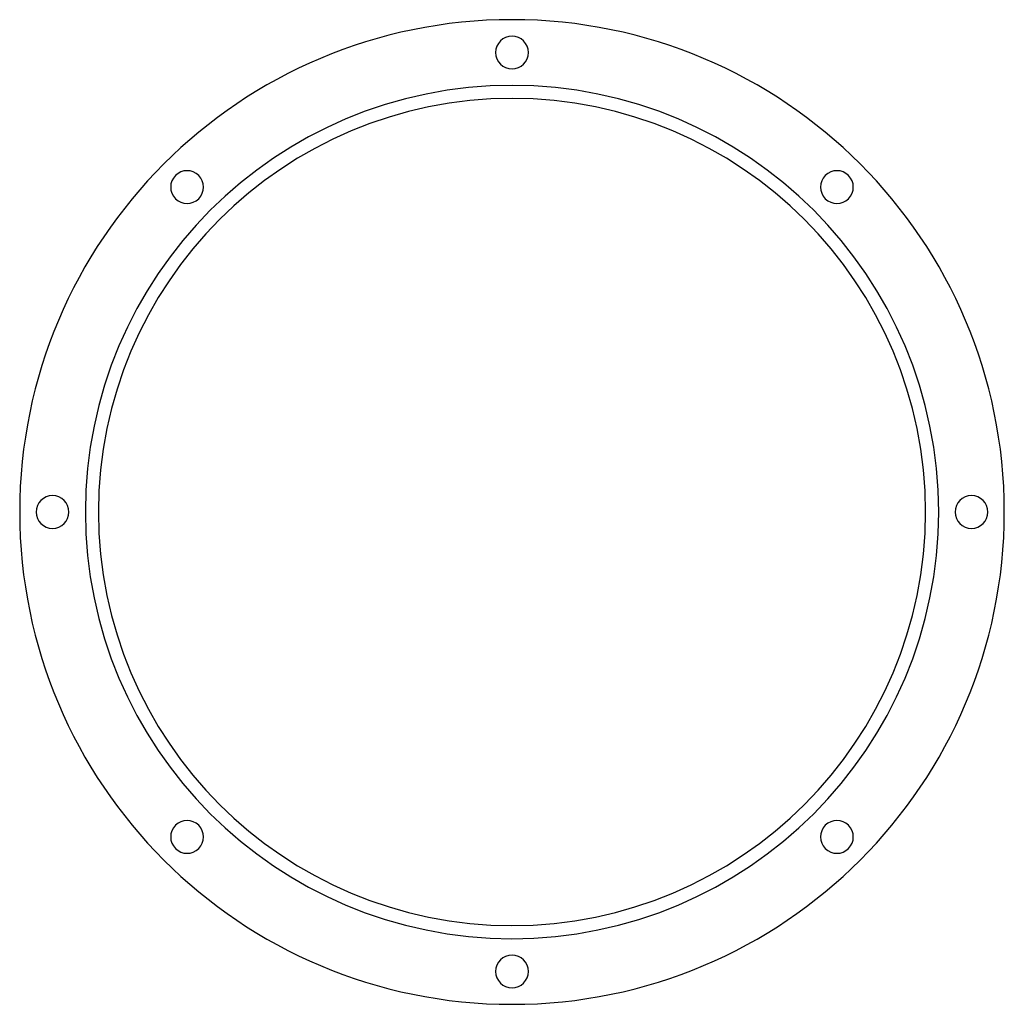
# Model space of a CAD drawing. Header units: millimetres. Extents: x -150 to 150, y -150 to 150.
import ezdxf

# ---------------------------------------------------------------- set-up
doc = ezdxf.new("R2010")
doc.units = ezdxf.units.MM
doc.layers.add('HIDDEN', color=7, linetype='Continuous')
doc.layers.add('THICK', color=7, linetype='Continuous')

msp = doc.modelspace()

# ---------------------------------------------------------------- linework, layer by layer
at = {"layer": 'HIDDEN'}
for start, end in [(0, 180), (180, 0)]:
    msp.add_arc((0, 0), 130, start, end, dxfattribs=at)
at = {"layer": 'THICK'}
for centre, radius, start, end in [((0, 0), 150, 0, 180), ((0, 140), 5, 90, 270), ((0, 140), 5, 270, 90), ((0, 0), 126, 0, 180), ((-98.99, 98.99), 5, 135, 315), ((-98.99, 98.99), 5, 315, 135), ((98.99, 98.99), 5, 45, 225), ((98.99, 98.99), 5, 225, 45), ((-140, 0), 5, 0, 180), ((140, 0), 5, 0, 180), ((0, 0), 150, 180, 0), ((-140, 0), 5, 180, 0), ((0, 0), 126, 180, 0), ((140, 0), 5, 180, 0), ((-98.99, -98.99), 5, 45, 225), ((-98.99, -98.99), 5, 225, 45), ((98.99, -98.99), 5, 135, 315), ((98.99, -98.99), 5, 315, 135), ((0, -140), 5, 90, 270), ((0, -140), 5, 270, 90)]:
    msp.add_arc(centre, radius, start, end, dxfattribs=at)

doc.saveas('drawing.dxf')
